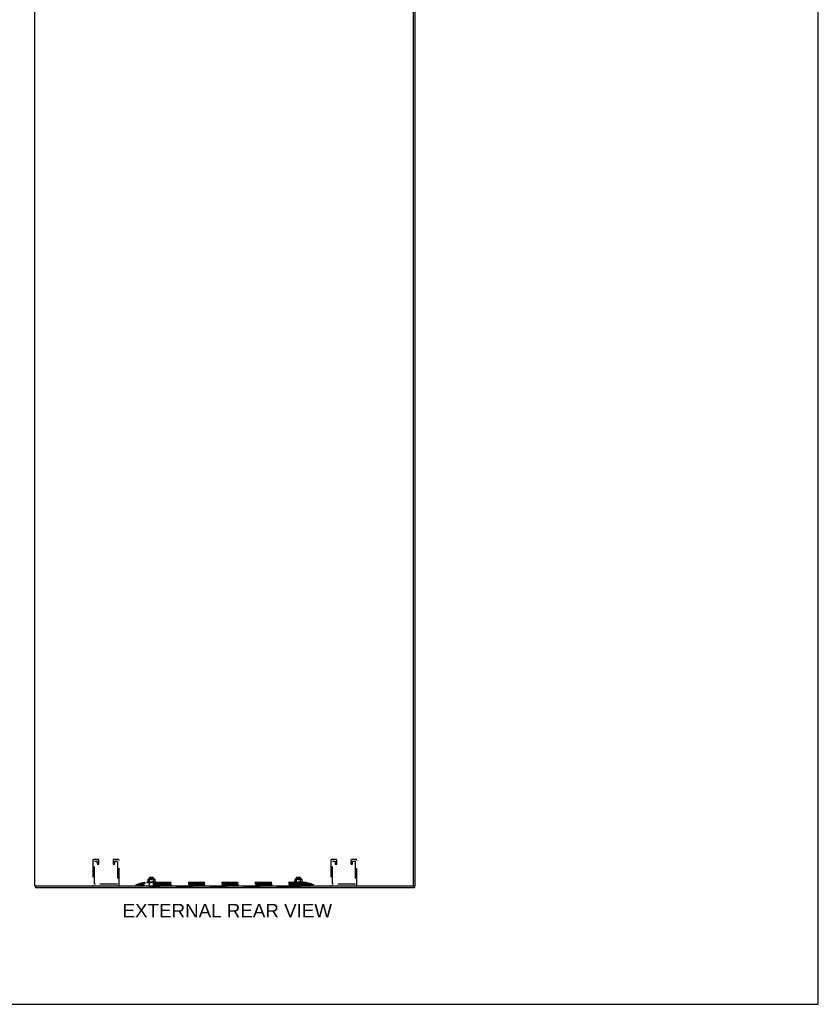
# Model space of a CAD drawing. Header units: inches. Extents: x 0 to 189, y 0 to 122.
# Tile 42 of 44: x 139 to 189, y 0 to 61. Entities that reach past the tile are written whole.
import ezdxf

# ---------------------------------------------------------------- set-up
doc = ezdxf.new("R2010")
doc.units = ezdxf.units.IN
doc.header["$LTSCALE"] = 10.388889
doc.header["$MEASUREMENT"] = 0
doc.linetypes.add('HIDDEN', pattern=[0.2, 0.1, -0.1])
doc.layers.get('0').update_dxf_attribs({"linetype": 'CONTINUOUS'})
doc.layers.add('DEFAULT_2', color=8, linetype='HIDDEN')
doc.layers.add('DIMENSIONS', color=7, linetype='CONTINUOUS')
doc.styles.get("Standard").update_dxf_attribs({"font": 'arial.ttf'})

msp = doc.modelspace()

# ---------------------------------------------------------------- linework, layer by layer
at = {"color": 7, "linetype": 'Continuous'}
for p, q in [((188.889, 0), (188.889, 122.222)), ((140.308, 7.356), (140.308, 7.252)), ((163.774, 7.356), (163.774, 7.371)), ((163.774, 7.356), (163.878, 7.356)), ((163.826, 7.356), (163.826, 7.252)), ((147.336, 7.248), (147.336, 7.252)), ((147.336, 7.248), (147.673, 7.248)), ((147.673, 7.248), (147.673, 7.252)), ((156.461, 7.248), (156.461, 7.252)), ((156.461, 7.248), (156.798, 7.248)), ((156.798, 7.248), (156.798, 7.252)), ((162.709, 7.248), (162.709, 7.252)), ((162.709, 7.248), (163.046, 7.248)), ((163.046, 7.248), (163.046, 7.252)), ((0, 0), (188.889, 0))]:
    msp.add_line(p, q, dxfattribs=at)
at = {"color": 3, "linetype": 'Continuous'}
for p, q in [((140.256, 85.888), (140.256, 7.356)), ((163.774, 7.371), (163.774, 85.873)), ((163.878, 7.356), (163.878, 85.888)), ((140.256, 7.356), (163.759, 7.356)), ((140.308, 7.252), (163.826, 7.252))]:
    msp.add_line(p, q, dxfattribs=at)
msp.add_arc((163.759, 7.371), 0.015, 270, 360, dxfattribs=at)
at = {"layer": 'DEFAULT_2', "color": 8, "linetype": 'HIDDEN'}
for p, q in [((143.873, 8.935), (143.873, 7.402)), ((144.202, 8.981), (143.919, 8.981)), ((143.977, 7.506), (143.977, 8.854)), ((144, 8.877), (144.121, 8.877)), ((144.144, 8.854), (144.144, 8.723)), ((144.167, 8.7), (144.225, 8.7)), ((144.248, 8.723), (144.248, 8.935)), ((145.123, 8.935), (145.123, 8.723)), ((145.146, 8.7), (145.204, 8.7)), ((145.452, 8.981), (145.169, 8.981)), ((145.227, 8.723), (145.227, 8.854)), ((145.25, 8.877), (145.371, 8.877)), ((145.394, 8.854), (145.394, 7.506)), ((145.498, 7.402), (145.498, 8.935)), ((158.636, 8.935), (158.636, 7.402)), ((158.965, 8.981), (158.682, 8.981)), ((158.74, 7.506), (158.74, 8.854)), ((158.763, 8.877), (158.884, 8.877)), ((158.907, 8.854), (158.907, 8.723)), ((158.93, 8.7), (158.988, 8.7)), ((159.011, 8.723), (159.011, 8.935)), ((159.886, 8.935), (159.886, 8.723)), ((159.909, 8.7), (159.967, 8.7)), ((160.215, 8.981), (159.932, 8.981)), ((159.99, 8.723), (159.99, 8.854)), ((160.013, 8.877), (160.134, 8.877)), ((160.157, 8.854), (160.157, 7.506)), ((160.261, 7.402), (160.261, 8.935)), ((145.348, 7.46), (144.023, 7.46)), ((146.567, 7.432), (147.048, 7.556)), ((146.586, 7.356), (146.567, 7.432)), ((146.586, 7.356), (147.067, 7.48)), ((147.059, 7.558), (146.699, 7.471)), ((147.059, 7.482), (146.699, 7.395)), ((146.699, 7.471), (146.699, 7.395)), ((146.699, 7.466), (146.719, 7.39)), ((147.048, 7.556), (147.067, 7.48)), ((147.087, 7.563), (147.059, 7.558)), ((147.059, 7.558), (147.059, 7.482)), ((147.087, 7.487), (147.059, 7.482)), ((157.071, 7.432), (147.063, 7.432)), ((157.071, 7.356), (147.063, 7.356)), ((147.087, 7.563), (147.067, 7.556)), ((147.067, 7.556), (147.067, 7.48)), ((147.087, 7.487), (147.067, 7.48)), ((147.087, 7.563), (147.087, 7.483)), ((157.047, 7.561), (147.087, 7.561)), ((157.047, 7.483), (147.087, 7.483)), ((147.223, 7.577), (147.223, 7.576)), ((147.228, 7.565), (147.228, 7.565)), ((147.276, 7.608), (147.234, 7.593)), ((147.364, 7.562), (147.236, 7.563)), ((147.25, 7.563), (147.25, 7.564)), ((147.371, 7.562), (147.25, 7.563)), ((147.371, 7.562), (147.253, 7.563)), ((147.274, 7.563), (147.273, 7.563)), ((147.273, 7.563), (147.273, 7.563)), ((147.273, 7.563), (147.279, 7.563)), ((147.384, 7.562), (147.274, 7.563)), ((147.384, 7.562), (147.277, 7.563)), ((147.277, 7.563), (147.277, 7.563)), ((147.296, 7.628), (147.296, 7.757)), ((147.401, 7.562), (147.305, 7.563)), ((147.305, 7.563), (147.305, 7.563)), ((147.401, 7.562), (147.309, 7.563)), ((147.319, 7.746), (147.311, 7.742)), ((147.316, 7.562), (147.323, 7.561)), ((147.328, 7.749), (147.319, 7.746)), ((147.323, 7.561), (147.329, 7.561)), ((147.684, 7.763), (147.325, 7.763)), ((147.337, 7.751), (147.328, 7.749)), ((147.347, 7.753), (147.337, 7.751)), ((147.421, 7.562), (147.344, 7.563)), ((147.344, 7.563), (147.344, 7.563)), ((147.356, 7.755), (147.347, 7.753)), ((147.422, 7.562), (147.349, 7.563)), ((147.366, 7.756), (147.356, 7.755)), ((147.379, 7.743), (147.359, 7.763)), ((147.36, 7.562), (147.371, 7.561)), ((147.36, 7.561), (147.361, 7.562)), ((147.361, 7.562), (147.379, 7.58)), ((147.361, 7.562), (147.361, 7.562)), ((147.364, 7.562), (147.364, 7.562)), ((147.364, 7.562), (147.364, 7.562)), ((147.364, 7.561), (147.364, 7.483)), ((147.375, 7.756), (147.366, 7.756)), ((147.367, 7.561), (147.371, 7.562)), ((147.371, 7.562), (147.371, 7.562)), ((147.371, 7.562), (147.371, 7.562)), ((147.374, 7.561), (147.371, 7.562)), ((147.383, 7.757), (147.375, 7.756)), ((147.378, 7.561), (147.384, 7.562)), ((147.63, 7.743), (147.379, 7.743)), ((147.379, 7.58), (147.379, 7.743)), ((147.63, 7.58), (147.379, 7.58)), ((147.39, 7.873), (147.38, 7.863)), ((147.628, 7.863), (147.38, 7.863)), ((147.38, 7.266), (147.38, 7.863)), ((147.392, 7.757), (147.383, 7.757)), ((147.384, 7.562), (147.384, 7.562)), ((147.384, 7.562), (147.384, 7.562)), ((147.388, 7.561), (147.384, 7.562)), ((147.445, 7.562), (147.389, 7.563)), ((147.389, 7.563), (147.389, 7.563)), ((147.389, 7.563), (147.397, 7.563)), ((147.39, 7.873), (147.618, 7.873)), ((147.4, 7.757), (147.392, 7.757)), ((147.445, 7.562), (147.394, 7.563)), ((147.394, 7.561), (147.4, 7.562)), ((147.397, 7.563), (147.418, 7.561)), ((147.409, 7.757), (147.4, 7.757)), ((147.401, 7.562), (147.4, 7.562)), ((147.401, 7.562), (147.401, 7.562)), ((147.407, 7.561), (147.401, 7.562)), ((147.417, 7.757), (147.408, 7.757)), ((147.414, 7.561), (147.421, 7.562)), ((147.426, 7.756), (147.417, 7.757)), ((147.422, 7.562), (147.421, 7.562)), ((147.421, 7.562), (147.421, 7.562)), ((147.428, 7.561), (147.421, 7.562)), ((147.435, 7.756), (147.426, 7.756)), ((147.444, 7.755), (147.435, 7.756)), ((147.436, 7.561), (147.445, 7.562)), ((147.471, 7.562), (147.437, 7.563)), ((147.437, 7.563), (147.438, 7.563)), ((147.438, 7.563), (147.468, 7.561)), ((147.454, 7.753), (147.444, 7.755)), ((147.471, 7.562), (147.444, 7.563)), ((147.445, 7.562), (147.445, 7.562)), ((147.445, 7.562), (147.445, 7.562)), ((147.453, 7.561), (147.445, 7.562)), ((147.463, 7.751), (147.454, 7.753)), ((147.462, 7.561), (147.47, 7.562)), ((147.472, 7.749), (147.463, 7.751)), ((147.471, 7.562), (147.47, 7.562)), ((147.471, 7.562), (147.471, 7.562)), ((147.479, 7.561), (147.471, 7.562)), ((147.481, 7.746), (147.49, 7.742)), ((147.488, 7.561), (147.497, 7.562)), ((147.507, 7.561), (147.498, 7.562)), ((147.499, 7.562), (147.499, 7.562)), ((147.499, 7.562), (147.499, 7.562)), ((147.499, 7.562), (147.499, 7.562)), ((147.499, 7.562), (147.499, 7.561)), ((147.501, 7.561), (147.501, 7.561)), ((147.546, 7.563), (147.516, 7.561)), ((147.528, 7.746), (147.519, 7.742)), ((147.534, 7.561), (147.525, 7.562)), ((147.537, 7.749), (147.528, 7.746)), ((147.539, 7.563), (147.531, 7.562)), ((147.546, 7.751), (147.537, 7.749)), ((147.543, 7.561), (147.551, 7.562)), ((147.555, 7.753), (147.546, 7.751)), ((147.59, 7.563), (147.551, 7.562)), ((147.596, 7.563), (147.551, 7.562)), ((147.551, 7.562), (147.551, 7.562)), ((147.551, 7.562), (147.552, 7.562)), ((147.56, 7.561), (147.552, 7.562)), ((147.565, 7.755), (147.555, 7.753)), ((147.574, 7.756), (147.565, 7.755)), ((147.596, 7.563), (147.567, 7.561)), ((147.569, 7.561), (147.576, 7.562)), ((147.583, 7.756), (147.574, 7.756)), ((147.638, 7.563), (147.576, 7.562)), ((147.643, 7.563), (147.576, 7.562)), ((147.576, 7.562), (147.576, 7.562)), ((147.576, 7.562), (147.576, 7.562)), ((147.576, 7.562), (147.576, 7.562)), ((147.584, 7.561), (147.576, 7.562)), ((147.592, 7.757), (147.583, 7.756)), ((147.601, 7.757), (147.592, 7.757)), ((147.592, 7.561), (147.598, 7.562)), ((147.596, 7.563), (147.596, 7.563)), ((147.681, 7.563), (147.598, 7.562)), ((147.599, 7.562), (147.598, 7.562)), ((147.598, 7.562), (147.599, 7.562)), ((147.685, 7.563), (147.599, 7.562)), ((147.606, 7.561), (147.599, 7.562)), ((147.609, 7.757), (147.6, 7.757)), ((147.617, 7.757), (147.609, 7.757)), ((147.612, 7.561), (147.617, 7.562)), ((147.615, 7.561), (147.626, 7.562)), ((147.626, 7.757), (147.617, 7.757)), ((147.717, 7.563), (147.617, 7.562)), ((147.721, 7.563), (147.617, 7.562)), ((147.617, 7.562), (147.617, 7.562)), ((147.617, 7.562), (147.617, 7.562)), ((147.623, 7.561), (147.617, 7.562)), ((147.618, 7.873), (147.628, 7.863)), ((147.634, 7.756), (147.626, 7.757)), ((147.626, 7.562), (147.643, 7.563)), ((147.628, 7.266), (147.628, 7.863)), ((147.628, 7.561), (147.632, 7.562)), ((147.63, 7.743), (147.65, 7.763)), ((147.63, 7.58), (147.63, 7.743)), ((147.649, 7.561), (147.63, 7.58)), ((147.745, 7.563), (147.632, 7.562)), ((147.748, 7.563), (147.632, 7.562)), ((147.632, 7.562), (147.632, 7.562)), ((147.632, 7.562), (147.632, 7.562)), ((147.637, 7.561), (147.632, 7.562)), ((147.643, 7.756), (147.634, 7.756)), ((147.765, 7.563), (147.642, 7.562)), ((147.767, 7.563), (147.642, 7.562)), ((147.642, 7.562), (147.642, 7.562)), ((147.645, 7.561), (147.642, 7.562)), ((147.642, 7.562), (147.642, 7.562)), ((147.653, 7.755), (147.643, 7.756)), ((147.643, 7.563), (147.643, 7.563)), ((147.645, 7.561), (147.645, 7.483)), ((147.776, 7.563), (147.647, 7.562)), ((147.647, 7.562), (147.647, 7.562)), ((147.647, 7.562), (147.647, 7.562)), ((147.648, 7.483), (147.648, 7.423)), ((147.662, 7.753), (147.652, 7.755)), ((147.659, 7.561), (147.666, 7.561)), ((147.672, 7.751), (147.662, 7.753)), ((147.666, 7.561), (147.674, 7.562)), ((147.681, 7.749), (147.672, 7.751)), ((147.674, 7.562), (147.685, 7.563)), ((147.69, 7.746), (147.681, 7.749)), ((147.685, 7.563), (147.685, 7.563)), ((147.69, 7.746), (147.698, 7.742)), ((147.708, 7.562), (147.715, 7.563)), ((147.709, 7.738), (147.71, 7.739)), ((147.713, 7.757), (147.713, 7.628)), ((147.715, 7.563), (147.721, 7.563)), ((147.717, 7.563), (147.717, 7.563)), ((147.721, 7.563), (147.721, 7.563)), ((147.732, 7.608), (147.775, 7.593)), ((147.749, 7.563), (147.748, 7.563)), ((147.786, 7.577), (147.786, 7.576)), ((148.048, 7.483), (148.048, 7.423)), ((156.086, 7.483), (156.086, 7.423)), ((156.348, 7.577), (156.348, 7.576)), ((156.353, 7.565), (156.353, 7.565)), ((156.401, 7.608), (156.359, 7.593)), ((156.489, 7.562), (156.361, 7.563)), ((156.375, 7.563), (156.375, 7.564)), ((156.496, 7.562), (156.375, 7.563)), ((156.496, 7.562), (156.378, 7.563)), ((156.399, 7.563), (156.398, 7.563)), ((156.398, 7.563), (156.398, 7.563)), ((156.398, 7.563), (156.404, 7.563)), ((156.509, 7.562), (156.399, 7.563)), ((156.509, 7.562), (156.402, 7.563)), ((156.402, 7.563), (156.402, 7.563)), ((156.421, 7.628), (156.421, 7.757)), ((156.427, 7.739), (156.428, 7.739)), ((156.526, 7.562), (156.43, 7.563)), ((156.43, 7.563), (156.43, 7.563)), ((156.526, 7.562), (156.434, 7.563)), ((156.444, 7.746), (156.436, 7.742)), ((156.441, 7.562), (156.448, 7.561)), ((156.453, 7.749), (156.444, 7.746)), ((156.448, 7.561), (156.454, 7.561)), ((156.809, 7.763), (156.45, 7.763)), ((156.462, 7.751), (156.453, 7.749)), ((156.472, 7.753), (156.462, 7.751)), ((156.546, 7.562), (156.469, 7.563)), ((156.469, 7.563), (156.469, 7.563)), ((156.481, 7.755), (156.472, 7.753)), ((156.547, 7.562), (156.474, 7.563)), ((156.491, 7.756), (156.481, 7.755)), ((156.504, 7.743), (156.484, 7.763)), ((156.485, 7.562), (156.496, 7.561)), ((156.485, 7.561), (156.486, 7.562)), ((156.486, 7.562), (156.504, 7.58)), ((156.486, 7.562), (156.486, 7.562)), ((156.486, 7.483), (156.486, 7.423)), ((156.489, 7.562), (156.489, 7.562)), ((156.489, 7.562), (156.489, 7.562)), ((156.489, 7.561), (156.489, 7.483)), ((156.5, 7.756), (156.491, 7.756)), ((156.492, 7.561), (156.496, 7.562)), ((156.496, 7.562), (156.496, 7.562)), ((156.496, 7.562), (156.496, 7.562)), ((156.499, 7.561), (156.496, 7.562)), ((156.508, 7.757), (156.5, 7.756)), ((156.503, 7.561), (156.509, 7.562)), ((156.755, 7.743), (156.504, 7.743)), ((156.504, 7.58), (156.504, 7.743)), ((156.755, 7.58), (156.504, 7.58)), ((156.515, 7.873), (156.505, 7.863)), ((156.753, 7.863), (156.505, 7.863)), ((156.505, 7.266), (156.505, 7.863)), ((156.517, 7.757), (156.508, 7.757)), ((156.509, 7.562), (156.509, 7.562)), ((156.509, 7.562), (156.509, 7.562)), ((156.513, 7.561), (156.509, 7.562)), ((156.57, 7.562), (156.514, 7.563)), ((156.514, 7.563), (156.514, 7.563)), ((156.514, 7.563), (156.522, 7.563)), ((156.515, 7.873), (156.743, 7.873)), ((156.525, 7.757), (156.517, 7.757)), ((156.57, 7.562), (156.519, 7.563)), ((156.519, 7.561), (156.525, 7.562)), ((156.522, 7.563), (156.543, 7.561)), ((156.534, 7.757), (156.525, 7.757)), ((156.526, 7.562), (156.525, 7.562)), ((156.526, 7.562), (156.526, 7.562)), ((156.532, 7.561), (156.526, 7.562)), ((156.542, 7.757), (156.533, 7.757)), ((156.539, 7.561), (156.546, 7.562)), ((156.551, 7.756), (156.542, 7.757)), ((156.547, 7.562), (156.546, 7.562)), ((156.546, 7.562), (156.546, 7.562)), ((156.553, 7.561), (156.546, 7.562)), ((156.56, 7.756), (156.551, 7.756)), ((156.569, 7.755), (156.56, 7.756)), ((156.561, 7.561), (156.57, 7.562)), ((156.596, 7.562), (156.562, 7.563)), ((156.562, 7.563), (156.563, 7.563)), ((156.563, 7.563), (156.593, 7.561)), ((156.579, 7.753), (156.569, 7.755)), ((156.596, 7.562), (156.569, 7.563)), ((156.57, 7.562), (156.57, 7.562)), ((156.57, 7.562), (156.57, 7.562)), ((156.578, 7.561), (156.57, 7.562)), ((156.588, 7.751), (156.579, 7.753)), ((156.587, 7.561), (156.595, 7.562)), ((156.597, 7.749), (156.588, 7.751)), ((156.596, 7.562), (156.595, 7.562)), ((156.596, 7.562), (156.596, 7.562)), ((156.604, 7.561), (156.596, 7.562)), ((156.606, 7.746), (156.615, 7.742)), ((156.613, 7.561), (156.622, 7.562)), ((156.632, 7.561), (156.623, 7.562)), ((156.624, 7.562), (156.624, 7.562)), ((156.624, 7.562), (156.624, 7.562)), ((156.624, 7.562), (156.624, 7.562)), ((156.624, 7.562), (156.624, 7.561)), ((156.626, 7.561), (156.626, 7.561)), ((156.671, 7.563), (156.641, 7.561)), ((156.653, 7.746), (156.644, 7.742)), ((156.659, 7.561), (156.65, 7.562)), ((156.662, 7.749), (156.653, 7.746)), ((156.664, 7.563), (156.656, 7.562)), ((156.671, 7.751), (156.662, 7.749)), ((156.668, 7.561), (156.676, 7.562)), ((156.68, 7.753), (156.671, 7.751)), ((156.715, 7.563), (156.676, 7.562)), ((156.721, 7.563), (156.676, 7.562)), ((156.676, 7.562), (156.676, 7.562)), ((156.676, 7.562), (156.677, 7.562)), ((156.685, 7.561), (156.677, 7.562)), ((156.69, 7.755), (156.68, 7.753)), ((156.699, 7.756), (156.69, 7.755)), ((156.721, 7.563), (156.692, 7.561)), ((156.694, 7.561), (156.701, 7.562)), ((156.708, 7.756), (156.699, 7.756)), ((156.763, 7.563), (156.701, 7.562)), ((156.768, 7.563), (156.701, 7.562)), ((156.701, 7.562), (156.701, 7.562)), ((156.701, 7.562), (156.701, 7.562)), ((156.701, 7.562), (156.701, 7.562)), ((156.709, 7.561), (156.701, 7.562)), ((156.717, 7.757), (156.708, 7.756)), ((156.726, 7.757), (156.717, 7.757)), ((156.717, 7.561), (156.723, 7.562)), ((156.721, 7.563), (156.721, 7.563)), ((156.806, 7.563), (156.723, 7.562)), ((156.724, 7.562), (156.723, 7.562)), ((156.723, 7.562), (156.724, 7.562)), ((156.81, 7.563), (156.724, 7.562)), ((156.731, 7.561), (156.724, 7.562)), ((156.734, 7.757), (156.725, 7.757)), ((156.742, 7.757), (156.734, 7.757)), ((156.737, 7.561), (156.742, 7.562)), ((156.74, 7.561), (156.751, 7.562)), ((156.751, 7.757), (156.742, 7.757)), ((156.842, 7.563), (156.742, 7.562)), ((156.846, 7.563), (156.742, 7.562)), ((156.742, 7.562), (156.742, 7.562)), ((156.742, 7.562), (156.742, 7.562)), ((156.748, 7.561), (156.742, 7.562)), ((156.743, 7.873), (156.753, 7.863)), ((156.759, 7.756), (156.751, 7.757)), ((156.751, 7.562), (156.768, 7.563)), ((156.753, 7.266), (156.753, 7.863)), ((156.753, 7.561), (156.757, 7.562)), ((156.755, 7.743), (156.775, 7.763)), ((156.755, 7.58), (156.755, 7.743)), ((156.774, 7.561), (156.755, 7.58)), ((156.87, 7.563), (156.757, 7.562)), ((156.873, 7.563), (156.757, 7.562)), ((156.757, 7.562), (156.757, 7.562)), ((156.757, 7.562), (156.757, 7.562)), ((156.762, 7.561), (156.757, 7.562)), ((156.768, 7.756), (156.759, 7.756)), ((156.89, 7.563), (156.767, 7.562)), ((156.892, 7.563), (156.767, 7.562)), ((156.767, 7.562), (156.767, 7.562)), ((156.767, 7.562), (156.767, 7.562)), ((156.77, 7.561), (156.767, 7.562)), ((156.778, 7.755), (156.768, 7.756)), ((156.768, 7.563), (156.768, 7.563)), ((156.77, 7.561), (156.77, 7.483)), ((156.901, 7.563), (156.772, 7.562)), ((156.772, 7.562), (156.772, 7.562)), ((156.772, 7.562), (156.772, 7.562)), ((156.787, 7.753), (156.777, 7.755)), ((156.784, 7.561), (156.791, 7.561)), ((156.797, 7.751), (156.787, 7.753)), ((156.791, 7.561), (156.799, 7.562)), ((156.806, 7.749), (156.797, 7.751)), ((156.799, 7.562), (156.81, 7.563)), ((156.815, 7.746), (156.806, 7.749)), ((156.81, 7.563), (156.81, 7.563)), ((156.815, 7.746), (156.823, 7.742)), ((156.833, 7.562), (156.84, 7.563)), ((156.838, 7.757), (156.838, 7.628)), ((156.84, 7.563), (156.846, 7.563)), ((156.842, 7.563), (156.842, 7.563)), ((156.846, 7.563), (156.846, 7.563)), ((156.857, 7.608), (156.9, 7.593)), ((156.874, 7.563), (156.873, 7.563)), ((156.911, 7.577), (156.911, 7.576)), ((157.075, 7.558), (157.047, 7.563)), ((157.067, 7.556), (157.047, 7.563)), ((157.047, 7.563), (157.047, 7.483)), ((157.075, 7.482), (157.047, 7.487)), ((157.067, 7.48), (157.047, 7.487)), ((157.067, 7.556), (157.067, 7.48)), ((157.086, 7.556), (157.067, 7.48)), ((157.067, 7.48), (157.547, 7.356)), ((157.435, 7.471), (157.075, 7.558)), ((157.075, 7.558), (157.075, 7.482)), ((157.435, 7.395), (157.075, 7.482)), ((157.086, 7.556), (157.567, 7.432)), ((157.435, 7.466), (157.415, 7.39)), ((157.435, 7.471), (157.435, 7.395)), ((157.547, 7.356), (157.567, 7.432)), ((160.111, 7.46), (158.786, 7.46)), ((147.336, 7.266), (147.673, 7.266)), ((147.336, 7.252), (147.336, 7.266)), ((147.673, 7.252), (147.673, 7.266)), ((156.326, 7.263), (147.808, 7.263)), ((156.461, 7.266), (156.798, 7.266)), ((156.461, 7.252), (156.461, 7.266)), ((156.798, 7.252), (156.798, 7.266))]:
    msp.add_line(p, q, dxfattribs=at)
for points in [[(147.063, 7.432), (147.046, 7.432), (147.029, 7.432), (147.012, 7.432), (146.995, 7.433), (146.978, 7.434), (146.962, 7.434), (146.945, 7.435), (146.929, 7.436), (146.912, 7.438), (146.896, 7.439), (146.88, 7.44), (146.865, 7.442), (146.849, 7.444), (146.834, 7.446), (146.819, 7.448), (146.805, 7.45), (146.79, 7.452), (146.776, 7.454), (146.762, 7.457), (146.749, 7.459), (146.736, 7.462), (146.723, 7.465), (146.711, 7.468), (146.699, 7.471)], [(147.063, 7.356), (147.046, 7.356), (147.029, 7.357), (147.012, 7.357), (146.995, 7.357), (146.978, 7.358), (146.962, 7.359), (146.945, 7.36), (146.929, 7.361), (146.912, 7.362), (146.896, 7.363), (146.88, 7.365), (146.865, 7.366), (146.849, 7.368), (146.834, 7.37), (146.819, 7.372), (146.805, 7.374), (146.79, 7.376), (146.776, 7.379), (146.762, 7.381), (146.749, 7.384), (146.736, 7.387), (146.723, 7.389), (146.711, 7.392), (146.699, 7.395)], [(147.087, 7.561), (147.084, 7.561), (147.08, 7.56), (147.077, 7.56), (147.074, 7.559), (147.07, 7.557), (147.067, 7.556)], [(147.087, 7.483), (147.084, 7.483), (147.08, 7.483), (147.077, 7.482), (147.074, 7.482), (147.07, 7.481), (147.067, 7.48)], [(147.361, 7.562), (147.232, 7.563), (147.231, 7.563), (147.231, 7.564), (147.231, 7.564), (147.23, 7.564), (147.23, 7.564), (147.23, 7.564), (147.229, 7.564), (147.229, 7.564), (147.229, 7.564), (147.228, 7.565), (147.228, 7.565), (147.228, 7.565), (147.228, 7.565), (147.228, 7.565), (147.228, 7.565), (147.228, 7.565)], [(147.228, 7.565), (147.228, 7.565), (147.228, 7.565), (147.228, 7.564), (147.229, 7.564), (147.229, 7.564), (147.229, 7.564), (147.229, 7.564), (147.229, 7.564), (147.23, 7.563), (147.23, 7.563), (147.23, 7.563), (147.23, 7.563), (147.231, 7.563), (147.231, 7.563), (147.231, 7.562), (147.232, 7.562), (147.232, 7.562), (147.232, 7.562), (147.232, 7.562), (147.233, 7.562), (147.233, 7.561), (147.233, 7.561), (147.234, 7.561), (147.234, 7.561), (147.234, 7.561)], [(147.228, 7.565), (147.228, 7.564), (147.23, 7.564), (147.231, 7.563), (147.232, 7.562), (147.233, 7.562), (147.234, 7.561), (147.236, 7.561)], [(147.228, 7.565), (147.228, 7.565), (147.228, 7.565)], [(147.237, 7.563), (147.237, 7.563), (147.236, 7.564), (147.236, 7.564), (147.236, 7.564), (147.235, 7.564), (147.235, 7.564)], [(147.236, 7.563), (147.236, 7.563), (147.235, 7.564), (147.235, 7.564), (147.235, 7.564)], [(147.235, 7.564), (147.236, 7.563), (147.237, 7.563), (147.239, 7.562), (147.241, 7.562), (147.243, 7.562), (147.245, 7.561), (147.246, 7.561)], [(147.235, 7.564), (147.235, 7.564), (147.235, 7.564), (147.236, 7.564), (147.236, 7.564), (147.237, 7.563)], [(147.237, 7.563), (147.237, 7.563), (147.238, 7.563), (147.238, 7.562), (147.239, 7.562), (147.239, 7.562), (147.24, 7.561), (147.241, 7.561), (147.241, 7.561)], [(147.25, 7.564), (147.251, 7.563), (147.254, 7.563), (147.256, 7.562), (147.259, 7.562), (147.261, 7.561), (147.264, 7.561), (147.266, 7.561)], [(147.253, 7.563), (147.252, 7.563), (147.252, 7.564), (147.252, 7.564)], [(147.252, 7.564), (147.252, 7.564), (147.252, 7.564), (147.252, 7.564), (147.252, 7.563), (147.252, 7.563), (147.253, 7.563), (147.254, 7.563)], [(147.254, 7.563), (147.254, 7.562), (147.255, 7.562), (147.256, 7.562), (147.256, 7.561), (147.257, 7.561), (147.258, 7.561)], [(147.296, 7.636), (147.296, 7.632), (147.295, 7.629), (147.294, 7.625), (147.292, 7.622), (147.29, 7.619), (147.288, 7.616), (147.285, 7.613), (147.282, 7.611), (147.279, 7.609), (147.277, 7.609)], [(147.277, 7.563), (147.277, 7.563), (147.277, 7.563), (147.277, 7.563), (147.278, 7.563), (147.278, 7.563), (147.279, 7.563), (147.28, 7.562), (147.28, 7.562), (147.281, 7.562), (147.282, 7.561), (147.283, 7.561), (147.283, 7.561)], [(147.279, 7.563), (147.282, 7.562), (147.285, 7.562), (147.288, 7.561), (147.292, 7.561), (147.294, 7.561)], [(147.299, 7.739), (147.298, 7.739), (147.297, 7.74), (147.296, 7.741), (147.296, 7.742)], [(147.299, 7.739), (147.3, 7.738), (147.302, 7.739), (147.303, 7.739)], [(147.311, 7.742), (147.308, 7.741), (147.306, 7.74), (147.303, 7.739)], [(147.305, 7.563), (147.308, 7.563), (147.316, 7.562)], [(147.309, 7.563), (147.309, 7.563), (147.31, 7.563), (147.31, 7.563), (147.31, 7.563), (147.311, 7.563), (147.311, 7.563), (147.312, 7.563), (147.312, 7.562), (147.314, 7.562)], [(147.314, 7.562), (147.315, 7.561), (147.316, 7.561), (147.316, 7.561)], [(147.344, 7.563), (147.347, 7.563), (147.36, 7.562)], [(147.349, 7.563), (147.349, 7.563), (147.35, 7.563), (147.35, 7.563), (147.351, 7.563), (147.352, 7.563), (147.353, 7.562)], [(147.353, 7.562), (147.354, 7.562), (147.355, 7.561), (147.356, 7.561), (147.356, 7.561)], [(147.361, 7.561), (147.361, 7.561), (147.361, 7.561), (147.361, 7.561), (147.361, 7.562)], [(147.361, 7.561), (147.362, 7.561), (147.362, 7.561), (147.363, 7.561), (147.364, 7.562)], [(147.362, 7.561), (147.363, 7.561), (147.363, 7.561), (147.363, 7.561), (147.363, 7.562), (147.364, 7.562), (147.364, 7.562)], [(147.365, 7.561), (147.364, 7.561), (147.364, 7.561), (147.364, 7.561), (147.364, 7.562)], [(147.364, 7.561), (147.364, 7.561), (147.364, 7.561), (147.364, 7.561), (147.364, 7.562), (147.364, 7.562)], [(147.369, 7.561), (147.37, 7.561), (147.37, 7.561), (147.371, 7.561), (147.371, 7.562), (147.371, 7.562), (147.371, 7.562)], [(147.372, 7.561), (147.372, 7.561), (147.372, 7.561), (147.372, 7.561), (147.372, 7.562), (147.371, 7.562)], [(147.381, 7.561), (147.382, 7.561), (147.382, 7.561), (147.383, 7.561), (147.383, 7.562), (147.384, 7.562), (147.384, 7.562)], [(147.385, 7.561), (147.385, 7.561), (147.385, 7.561), (147.385, 7.561), (147.384, 7.562), (147.384, 7.562)], [(147.394, 7.563), (147.394, 7.563), (147.395, 7.563), (147.396, 7.563), (147.396, 7.563), (147.397, 7.563), (147.398, 7.562), (147.398, 7.562)], [(147.398, 7.562), (147.4, 7.561), (147.4, 7.561), (147.401, 7.561)], [(147.398, 7.561), (147.398, 7.561), (147.399, 7.561), (147.399, 7.561), (147.4, 7.562), (147.4, 7.562), (147.401, 7.562)], [(147.402, 7.561), (147.402, 7.561), (147.402, 7.561), (147.402, 7.561), (147.401, 7.562), (147.401, 7.562)], [(147.418, 7.561), (147.419, 7.561), (147.419, 7.561), (147.42, 7.561), (147.42, 7.562), (147.421, 7.562), (147.421, 7.562)], [(147.424, 7.561), (147.423, 7.561), (147.423, 7.561), (147.422, 7.561), (147.422, 7.562), (147.422, 7.562)], [(147.442, 7.561), (147.442, 7.561), (147.443, 7.561), (147.443, 7.561), (147.444, 7.562), (147.445, 7.562), (147.445, 7.562)], [(147.444, 7.563), (147.444, 7.563), (147.444, 7.563), (147.445, 7.563), (147.446, 7.563), (147.446, 7.563), (147.447, 7.562), (147.448, 7.562), (147.448, 7.562), (147.449, 7.561)], [(147.448, 7.561), (147.447, 7.561), (147.447, 7.561), (147.446, 7.561), (147.446, 7.562), (147.445, 7.562)], [(147.449, 7.561), (147.45, 7.561), (147.45, 7.561)], [(147.467, 7.561), (147.468, 7.561), (147.468, 7.561), (147.469, 7.561), (147.47, 7.562), (147.47, 7.562), (147.471, 7.562)], [(147.474, 7.561), (147.473, 7.561), (147.473, 7.561), (147.472, 7.561), (147.472, 7.562), (147.471, 7.562)], [(147.49, 7.742), (147.481, 7.746), (147.472, 7.749)], [(147.495, 7.74), (147.493, 7.741), (147.491, 7.741), (147.49, 7.742)], [(147.49, 7.742), (147.492, 7.741), (147.495, 7.74), (147.497, 7.739), (147.5, 7.739), (147.502, 7.739), (147.504, 7.738)], [(147.498, 7.562), (147.498, 7.563), (147.497, 7.563), (147.497, 7.563), (147.496, 7.563), (147.496, 7.563), (147.495, 7.563), (147.495, 7.563), (147.494, 7.563)], [(147.494, 7.561), (147.495, 7.561), (147.495, 7.561), (147.496, 7.561), (147.497, 7.562), (147.497, 7.562), (147.498, 7.562)], [(147.504, 7.738), (147.503, 7.739), (147.501, 7.739), (147.499, 7.739), (147.497, 7.739)], [(147.501, 7.561), (147.5, 7.561), (147.5, 7.561), (147.499, 7.561), (147.499, 7.562), (147.498, 7.562), (147.497, 7.562)], [(147.501, 7.561), (147.5, 7.561), (147.5, 7.561), (147.499, 7.562), (147.499, 7.562), (147.498, 7.562), (147.498, 7.562)], [(147.498, 7.562), (147.498, 7.562), (147.498, 7.562), (147.498, 7.562), (147.499, 7.562)], [(147.499, 7.562), (147.499, 7.562), (147.499, 7.562), (147.499, 7.562), (147.499, 7.562), (147.498, 7.562), (147.498, 7.562)], [(147.499, 7.562), (147.499, 7.562), (147.499, 7.562)], [(147.499, 7.561), (147.499, 7.561), (147.499, 7.561), (147.5, 7.561), (147.5, 7.561), (147.5, 7.561), (147.5, 7.561), (147.5, 7.561)], [(147.504, 7.738), (147.507, 7.739), (147.509, 7.739), (147.512, 7.739), (147.514, 7.74), (147.517, 7.741), (147.519, 7.742)], [(147.519, 7.742), (147.518, 7.741), (147.516, 7.741), (147.515, 7.74), (147.514, 7.74), (147.512, 7.739), (147.511, 7.739), (147.509, 7.739), (147.507, 7.739), (147.506, 7.739), (147.504, 7.738)], [(147.522, 7.561), (147.522, 7.561), (147.523, 7.561), (147.523, 7.561), (147.524, 7.562)], [(147.531, 7.562), (147.526, 7.562), (147.524, 7.562)], [(147.524, 7.562), (147.525, 7.562), (147.525, 7.562)], [(147.528, 7.561), (147.528, 7.561), (147.527, 7.561), (147.526, 7.561), (147.526, 7.562), (147.525, 7.562), (147.525, 7.562)], [(147.534, 7.561), (147.534, 7.561), (147.535, 7.561), (147.535, 7.561), (147.535, 7.562), (147.536, 7.562), (147.536, 7.562), (147.537, 7.562), (147.537, 7.563), (147.538, 7.563), (147.538, 7.563), (147.539, 7.563), (147.539, 7.563)], [(147.548, 7.561), (147.549, 7.561), (147.549, 7.561), (147.55, 7.561), (147.551, 7.562), (147.551, 7.562)], [(147.555, 7.561), (147.554, 7.561), (147.554, 7.561), (147.553, 7.561), (147.552, 7.562), (147.552, 7.562), (147.551, 7.562)], [(147.574, 7.561), (147.574, 7.561), (147.574, 7.561), (147.575, 7.561), (147.575, 7.562), (147.576, 7.562), (147.576, 7.562)], [(147.579, 7.561), (147.579, 7.561), (147.578, 7.561), (147.578, 7.561), (147.577, 7.562), (147.577, 7.562), (147.576, 7.562)], [(147.584, 7.561), (147.584, 7.561), (147.585, 7.561), (147.585, 7.562), (147.586, 7.562), (147.586, 7.562), (147.587, 7.562), (147.588, 7.563), (147.588, 7.563), (147.589, 7.563), (147.59, 7.563), (147.59, 7.563)], [(147.596, 7.561), (147.597, 7.561), (147.597, 7.561), (147.597, 7.561), (147.598, 7.562), (147.598, 7.562)], [(147.601, 7.561), (147.601, 7.561), (147.6, 7.561), (147.6, 7.561), (147.599, 7.562), (147.599, 7.562), (147.599, 7.562)], [(147.616, 7.561), (147.616, 7.561), (147.616, 7.561), (147.616, 7.561), (147.617, 7.562), (147.617, 7.562)], [(147.62, 7.561), (147.619, 7.561), (147.619, 7.561), (147.618, 7.561), (147.618, 7.562), (147.617, 7.562), (147.617, 7.562)], [(147.631, 7.561), (147.631, 7.561), (147.631, 7.561), (147.631, 7.561), (147.632, 7.562), (147.632, 7.562)], [(147.631, 7.561), (147.632, 7.561), (147.633, 7.562)], [(147.634, 7.561), (147.634, 7.561), (147.633, 7.561), (147.633, 7.561), (147.632, 7.562), (147.632, 7.562), (147.632, 7.562)], [(147.633, 7.562), (147.634, 7.562), (147.635, 7.563), (147.635, 7.563), (147.636, 7.563), (147.637, 7.563), (147.637, 7.563), (147.638, 7.563), (147.638, 7.563)], [(147.64, 7.561), (147.641, 7.561), (147.641, 7.561), (147.642, 7.561), (147.642, 7.562)], [(147.644, 7.561), (147.643, 7.561), (147.643, 7.561), (147.643, 7.561), (147.642, 7.562), (147.642, 7.562), (147.642, 7.562)], [(147.642, 7.561), (147.642, 7.561), (147.642, 7.561), (147.642, 7.561), (147.642, 7.562), (147.642, 7.562)], [(147.649, 7.561), (147.648, 7.561), (147.648, 7.561), (147.648, 7.561), (147.647, 7.562)], [(147.648, 7.561), (147.648, 7.561), (147.648, 7.561), (147.648, 7.561), (147.647, 7.562), (147.647, 7.562), (147.647, 7.562)], [(147.648, 7.561), (147.648, 7.561), (147.647, 7.561), (147.647, 7.561), (147.647, 7.562), (147.647, 7.562), (147.647, 7.562)], [(147.647, 7.561), (147.647, 7.561), (147.647, 7.561), (147.647, 7.561), (147.647, 7.562)], [(147.674, 7.561), (147.674, 7.561), (147.675, 7.561), (147.676, 7.562), (147.677, 7.562)], [(147.677, 7.562), (147.678, 7.563), (147.678, 7.563), (147.679, 7.563), (147.68, 7.563), (147.68, 7.563), (147.68, 7.563), (147.681, 7.563)], [(147.709, 7.738), (147.707, 7.739), (147.706, 7.739), (147.703, 7.74), (147.701, 7.741), (147.698, 7.742)], [(147.698, 7.561), (147.701, 7.561), (147.708, 7.562)], [(147.713, 7.742), (147.713, 7.741), (147.712, 7.74), (147.711, 7.739), (147.71, 7.739)], [(147.71, 7.561), (147.711, 7.561), (147.712, 7.561), (147.713, 7.562), (147.713, 7.562), (147.714, 7.562), (147.715, 7.563), (147.715, 7.563), (147.716, 7.563), (147.716, 7.563), (147.717, 7.563)], [(147.732, 7.609), (147.73, 7.609), (147.727, 7.611), (147.724, 7.613), (147.721, 7.616), (147.719, 7.619), (147.717, 7.622), (147.715, 7.625), (147.714, 7.629), (147.713, 7.632), (147.713, 7.636)], [(147.73, 7.561), (147.732, 7.561), (147.735, 7.561), (147.738, 7.562), (147.741, 7.562), (147.744, 7.563), (147.747, 7.563), (147.749, 7.563)], [(147.74, 7.561), (147.74, 7.561), (147.741, 7.561), (147.742, 7.562), (147.742, 7.562), (147.743, 7.562), (147.744, 7.563)], [(147.744, 7.563), (147.745, 7.563), (147.745, 7.563), (147.746, 7.563), (147.746, 7.563)], [(147.746, 7.563), (147.746, 7.563), (147.746, 7.563), (147.746, 7.563), (147.746, 7.563), (147.745, 7.563)], [(147.754, 7.561), (147.756, 7.561), (147.758, 7.561), (147.76, 7.562), (147.763, 7.562), (147.765, 7.563), (147.767, 7.563), (147.768, 7.564)], [(147.761, 7.561), (147.761, 7.561), (147.761, 7.561), (147.762, 7.561), (147.763, 7.562), (147.763, 7.562), (147.764, 7.562), (147.764, 7.563), (147.765, 7.563), (147.766, 7.563)], [(147.766, 7.564), (147.766, 7.564), (147.767, 7.564), (147.767, 7.564), (147.766, 7.564), (147.766, 7.564), (147.766, 7.564), (147.765, 7.563), (147.765, 7.563)], [(147.766, 7.563), (147.766, 7.563), (147.766, 7.564)], [(147.768, 7.564), (147.768, 7.564), (147.767, 7.563), (147.767, 7.563)], [(147.769, 7.561), (147.771, 7.561), (147.772, 7.562), (147.774, 7.562), (147.775, 7.563), (147.777, 7.563), (147.778, 7.564), (147.779, 7.564)], [(147.772, 7.561), (147.772, 7.561), (147.773, 7.561), (147.774, 7.561), (147.774, 7.562), (147.775, 7.562), (147.776, 7.562), (147.776, 7.563), (147.777, 7.563), (147.777, 7.563), (147.777, 7.563), (147.778, 7.564), (147.778, 7.564)], [(147.775, 7.561), (147.776, 7.561), (147.777, 7.562), (147.777, 7.562)], [(147.778, 7.564), (147.778, 7.564), (147.778, 7.564), (147.778, 7.564), (147.778, 7.564), (147.778, 7.564), (147.778, 7.564), (147.777, 7.564), (147.777, 7.564), (147.776, 7.563), (147.776, 7.563)], [(147.779, 7.564), (147.779, 7.564), (147.778, 7.564), (147.777, 7.564), (147.777, 7.563), (147.776, 7.563)], [(156.486, 7.562), (156.357, 7.563), (156.356, 7.563), (156.356, 7.564), (156.356, 7.564), (156.355, 7.564), (156.355, 7.564), (156.355, 7.564), (156.354, 7.564), (156.354, 7.564), (156.354, 7.564), (156.353, 7.565), (156.353, 7.565), (156.353, 7.565), (156.353, 7.565), (156.353, 7.565), (156.353, 7.565), (156.353, 7.565)], [(156.353, 7.565), (156.353, 7.565), (156.353, 7.565), (156.353, 7.564), (156.354, 7.564), (156.354, 7.564), (156.354, 7.564), (156.354, 7.564), (156.354, 7.564), (156.355, 7.563), (156.355, 7.563), (156.355, 7.563), (156.355, 7.563), (156.356, 7.563), (156.356, 7.563), (156.356, 7.562), (156.357, 7.562), (156.357, 7.562), (156.357, 7.562), (156.357, 7.562), (156.358, 7.562), (156.358, 7.561), (156.358, 7.561), (156.359, 7.561), (156.359, 7.561), (156.359, 7.561)], [(156.353, 7.565), (156.353, 7.564), (156.355, 7.564), (156.356, 7.563), (156.357, 7.562), (156.358, 7.562), (156.359, 7.561), (156.361, 7.561)], [(156.353, 7.565), (156.353, 7.565), (156.353, 7.565)], [(156.362, 7.563), (156.362, 7.563), (156.361, 7.564), (156.361, 7.564), (156.361, 7.564), (156.36, 7.564), (156.36, 7.564)], [(156.361, 7.563), (156.361, 7.563), (156.36, 7.564), (156.36, 7.564), (156.36, 7.564)], [(156.36, 7.564), (156.361, 7.563), (156.362, 7.563), (156.364, 7.562), (156.366, 7.562), (156.368, 7.562), (156.37, 7.561), (156.371, 7.561)], [(156.36, 7.564), (156.36, 7.564), (156.36, 7.564), (156.361, 7.564), (156.361, 7.564), (156.362, 7.563)], [(156.362, 7.563), (156.362, 7.563), (156.363, 7.563), (156.363, 7.562), (156.364, 7.562), (156.364, 7.562), (156.365, 7.561), (156.366, 7.561), (156.366, 7.561)], [(156.375, 7.564), (156.376, 7.563), (156.379, 7.563), (156.381, 7.562), (156.384, 7.562), (156.386, 7.561), (156.389, 7.561), (156.391, 7.561)], [(156.378, 7.563), (156.377, 7.563), (156.377, 7.564), (156.377, 7.564)], [(156.377, 7.564), (156.377, 7.564), (156.377, 7.564), (156.377, 7.564), (156.377, 7.563), (156.377, 7.563), (156.378, 7.563), (156.379, 7.563)], [(156.379, 7.563), (156.379, 7.562), (156.38, 7.562), (156.381, 7.562), (156.381, 7.561), (156.382, 7.561), (156.383, 7.561)], [(156.421, 7.636), (156.421, 7.632), (156.42, 7.629), (156.419, 7.625), (156.417, 7.622), (156.415, 7.619), (156.413, 7.616), (156.41, 7.613), (156.407, 7.611), (156.404, 7.609), (156.402, 7.609)], [(156.402, 7.563), (156.402, 7.563), (156.402, 7.563), (156.402, 7.563), (156.403, 7.563), (156.403, 7.563), (156.404, 7.563), (156.405, 7.562), (156.405, 7.562), (156.406, 7.562), (156.407, 7.561), (156.408, 7.561), (156.408, 7.561)], [(156.404, 7.563), (156.407, 7.562), (156.41, 7.562), (156.413, 7.561), (156.417, 7.561), (156.419, 7.561)], [(156.427, 7.739), (156.425, 7.738), (156.424, 7.739), (156.423, 7.739), (156.422, 7.74), (156.421, 7.741), (156.421, 7.742)], [(156.436, 7.742), (156.433, 7.741), (156.431, 7.74), (156.428, 7.739)], [(156.43, 7.563), (156.433, 7.563), (156.441, 7.562)], [(156.434, 7.563), (156.434, 7.563), (156.435, 7.563), (156.435, 7.563), (156.435, 7.563), (156.436, 7.563), (156.436, 7.563), (156.437, 7.563), (156.437, 7.562), (156.439, 7.562)], [(156.439, 7.562), (156.44, 7.561), (156.441, 7.561), (156.441, 7.561)], [(156.469, 7.563), (156.472, 7.563), (156.485, 7.562)], [(156.474, 7.563), (156.474, 7.563), (156.475, 7.563), (156.475, 7.563), (156.476, 7.563), (156.477, 7.563), (156.478, 7.562)], [(156.478, 7.562), (156.479, 7.562), (156.48, 7.561), (156.481, 7.561), (156.481, 7.561)], [(156.486, 7.561), (156.486, 7.561), (156.486, 7.561), (156.486, 7.561), (156.486, 7.562)], [(156.486, 7.561), (156.487, 7.561), (156.487, 7.561), (156.488, 7.561), (156.489, 7.562)], [(156.487, 7.561), (156.488, 7.561), (156.488, 7.561), (156.488, 7.561), (156.488, 7.562), (156.489, 7.562), (156.489, 7.562)], [(156.49, 7.561), (156.489, 7.561), (156.489, 7.561), (156.489, 7.561), (156.489, 7.562)], [(156.489, 7.561), (156.489, 7.561), (156.489, 7.561), (156.489, 7.561), (156.489, 7.562), (156.489, 7.562)], [(156.494, 7.561), (156.495, 7.561), (156.495, 7.561), (156.496, 7.561), (156.496, 7.562), (156.496, 7.562), (156.496, 7.562)], [(156.497, 7.561), (156.497, 7.561), (156.497, 7.561), (156.497, 7.561), (156.497, 7.562), (156.496, 7.562)], [(156.506, 7.561), (156.507, 7.561), (156.507, 7.561), (156.508, 7.561), (156.508, 7.562), (156.509, 7.562), (156.509, 7.562)], [(156.51, 7.561), (156.51, 7.561), (156.51, 7.561), (156.51, 7.561), (156.509, 7.562), (156.509, 7.562)], [(156.519, 7.563), (156.519, 7.563), (156.52, 7.563), (156.521, 7.563), (156.521, 7.563), (156.522, 7.563), (156.523, 7.562), (156.523, 7.562)], [(156.523, 7.562), (156.525, 7.561), (156.525, 7.561), (156.526, 7.561)], [(156.523, 7.561), (156.523, 7.561), (156.524, 7.561), (156.524, 7.561), (156.525, 7.562), (156.525, 7.562), (156.526, 7.562)], [(156.527, 7.561), (156.527, 7.561), (156.527, 7.561), (156.527, 7.561), (156.526, 7.562), (156.526, 7.562)], [(156.543, 7.561), (156.544, 7.561), (156.544, 7.561), (156.545, 7.561), (156.545, 7.562), (156.546, 7.562), (156.546, 7.562)], [(156.549, 7.561), (156.548, 7.561), (156.548, 7.561), (156.547, 7.561), (156.547, 7.562), (156.547, 7.562)], [(156.567, 7.561), (156.567, 7.561), (156.568, 7.561), (156.568, 7.561), (156.569, 7.562), (156.57, 7.562), (156.57, 7.562)], [(156.569, 7.563), (156.569, 7.563), (156.569, 7.563), (156.57, 7.563), (156.571, 7.563), (156.571, 7.563), (156.572, 7.562), (156.573, 7.562), (156.573, 7.562), (156.574, 7.561)], [(156.573, 7.561), (156.572, 7.561), (156.572, 7.561), (156.571, 7.561), (156.571, 7.562), (156.57, 7.562)], [(156.574, 7.561), (156.575, 7.561), (156.575, 7.561)], [(156.592, 7.561), (156.593, 7.561), (156.593, 7.561), (156.594, 7.561), (156.595, 7.562), (156.595, 7.562), (156.596, 7.562)], [(156.599, 7.561), (156.598, 7.561), (156.598, 7.561), (156.597, 7.561), (156.597, 7.562), (156.596, 7.562)], [(156.615, 7.742), (156.606, 7.746), (156.597, 7.749)], [(156.62, 7.74), (156.618, 7.741), (156.616, 7.741), (156.615, 7.742)], [(156.615, 7.742), (156.617, 7.741), (156.62, 7.74), (156.622, 7.739), (156.625, 7.739), (156.627, 7.739), (156.629, 7.738)], [(156.623, 7.562), (156.623, 7.563), (156.622, 7.563), (156.622, 7.563), (156.621, 7.563), (156.621, 7.563), (156.62, 7.563), (156.62, 7.563), (156.619, 7.563)], [(156.619, 7.561), (156.62, 7.561), (156.62, 7.561), (156.621, 7.561), (156.622, 7.562), (156.622, 7.562), (156.623, 7.562)], [(156.629, 7.738), (156.628, 7.739), (156.626, 7.739), (156.624, 7.739), (156.622, 7.739)], [(156.626, 7.561), (156.625, 7.561), (156.625, 7.561), (156.624, 7.561), (156.624, 7.562), (156.623, 7.562), (156.622, 7.562)], [(156.626, 7.561), (156.625, 7.561), (156.625, 7.561), (156.624, 7.562), (156.624, 7.562), (156.623, 7.562), (156.623, 7.562)], [(156.623, 7.562), (156.623, 7.562), (156.623, 7.562), (156.623, 7.562), (156.624, 7.562)], [(156.624, 7.562), (156.624, 7.562), (156.624, 7.562), (156.624, 7.562), (156.624, 7.562), (156.623, 7.562), (156.623, 7.562)], [(156.624, 7.562), (156.624, 7.562), (156.624, 7.562)], [(156.624, 7.561), (156.624, 7.561), (156.624, 7.561), (156.625, 7.561), (156.625, 7.561), (156.625, 7.561), (156.625, 7.561), (156.625, 7.561)], [(156.629, 7.738), (156.632, 7.739), (156.634, 7.739), (156.637, 7.739), (156.639, 7.74), (156.642, 7.741), (156.644, 7.742)], [(156.644, 7.742), (156.643, 7.741), (156.641, 7.741), (156.64, 7.74), (156.639, 7.74), (156.637, 7.739), (156.636, 7.739), (156.634, 7.739), (156.632, 7.739), (156.631, 7.739), (156.629, 7.738)], [(156.647, 7.561), (156.647, 7.561), (156.648, 7.561), (156.648, 7.561), (156.649, 7.562)], [(156.656, 7.562), (156.651, 7.562), (156.649, 7.562)], [(156.649, 7.562), (156.65, 7.562), (156.65, 7.562)], [(156.653, 7.561), (156.653, 7.561), (156.652, 7.561), (156.651, 7.561), (156.651, 7.562), (156.65, 7.562), (156.65, 7.562)], [(156.659, 7.561), (156.659, 7.561), (156.66, 7.561), (156.66, 7.561), (156.66, 7.562), (156.661, 7.562), (156.661, 7.562), (156.662, 7.562), (156.662, 7.563), (156.663, 7.563), (156.663, 7.563), (156.664, 7.563), (156.664, 7.563)], [(156.673, 7.561), (156.674, 7.561), (156.674, 7.561), (156.675, 7.561), (156.676, 7.562), (156.676, 7.562)], [(156.68, 7.561), (156.679, 7.561), (156.679, 7.561), (156.678, 7.561), (156.677, 7.562), (156.677, 7.562), (156.676, 7.562)], [(156.699, 7.561), (156.699, 7.561), (156.699, 7.561), (156.7, 7.561), (156.7, 7.562), (156.701, 7.562), (156.701, 7.562)], [(156.704, 7.561), (156.704, 7.561), (156.703, 7.561), (156.703, 7.561), (156.702, 7.562), (156.702, 7.562), (156.701, 7.562)], [(156.709, 7.561), (156.709, 7.561), (156.71, 7.561), (156.71, 7.562), (156.711, 7.562), (156.711, 7.562), (156.712, 7.562), (156.713, 7.563), (156.713, 7.563), (156.714, 7.563), (156.715, 7.563), (156.715, 7.563)], [(156.721, 7.561), (156.722, 7.561), (156.722, 7.561), (156.722, 7.561), (156.723, 7.562), (156.723, 7.562)], [(156.726, 7.561), (156.726, 7.561), (156.725, 7.561), (156.725, 7.561), (156.724, 7.562), (156.724, 7.562), (156.724, 7.562)], [(156.741, 7.561), (156.741, 7.561), (156.741, 7.561), (156.741, 7.561), (156.742, 7.562), (156.742, 7.562)], [(156.745, 7.561), (156.744, 7.561), (156.744, 7.561), (156.743, 7.561), (156.743, 7.562), (156.742, 7.562), (156.742, 7.562)], [(156.756, 7.561), (156.756, 7.561), (156.756, 7.561), (156.756, 7.561), (156.757, 7.562), (156.757, 7.562)], [(156.756, 7.561), (156.757, 7.561), (156.758, 7.562)], [(156.759, 7.561), (156.759, 7.561), (156.758, 7.561), (156.758, 7.561), (156.757, 7.562), (156.757, 7.562), (156.757, 7.562)], [(156.758, 7.562), (156.759, 7.562), (156.76, 7.563), (156.76, 7.563), (156.761, 7.563), (156.762, 7.563), (156.762, 7.563), (156.763, 7.563), (156.763, 7.563)], [(156.765, 7.561), (156.766, 7.561), (156.766, 7.561), (156.767, 7.561), (156.767, 7.562)], [(156.769, 7.561), (156.768, 7.561), (156.768, 7.561), (156.768, 7.561), (156.767, 7.562), (156.767, 7.562), (156.767, 7.562)], [(156.767, 7.561), (156.767, 7.561), (156.767, 7.561), (156.767, 7.561), (156.767, 7.562), (156.767, 7.562)], [(156.774, 7.561), (156.773, 7.561), (156.773, 7.561), (156.773, 7.561), (156.772, 7.562)], [(156.773, 7.561), (156.773, 7.561), (156.773, 7.561), (156.773, 7.561), (156.772, 7.562), (156.772, 7.562), (156.772, 7.562)], [(156.773, 7.561), (156.773, 7.561), (156.772, 7.561), (156.772, 7.561), (156.772, 7.562), (156.772, 7.562), (156.772, 7.562)], [(156.772, 7.561), (156.772, 7.561), (156.772, 7.561), (156.772, 7.561), (156.772, 7.562)], [(156.799, 7.561), (156.799, 7.561), (156.8, 7.561), (156.801, 7.562), (156.802, 7.562)], [(156.802, 7.562), (156.803, 7.563), (156.803, 7.563), (156.804, 7.563), (156.805, 7.563), (156.805, 7.563), (156.805, 7.563), (156.806, 7.563)], [(156.838, 7.742), (156.838, 7.741), (156.837, 7.74), (156.836, 7.739), (156.835, 7.739), (156.834, 7.738), (156.832, 7.739), (156.831, 7.739), (156.828, 7.74), (156.826, 7.741), (156.823, 7.742)], [(156.823, 7.561), (156.826, 7.561), (156.833, 7.562)], [(156.835, 7.561), (156.836, 7.561), (156.837, 7.561), (156.838, 7.562), (156.838, 7.562), (156.839, 7.562), (156.84, 7.563), (156.84, 7.563), (156.841, 7.563), (156.841, 7.563), (156.842, 7.563)], [(156.857, 7.609), (156.855, 7.609), (156.852, 7.611), (156.849, 7.613), (156.846, 7.616), (156.844, 7.619), (156.842, 7.622), (156.84, 7.625), (156.839, 7.629), (156.838, 7.632), (156.838, 7.636)], [(156.855, 7.561), (156.857, 7.561), (156.86, 7.561), (156.863, 7.562), (156.866, 7.562), (156.869, 7.563), (156.872, 7.563), (156.874, 7.563)], [(156.865, 7.561), (156.865, 7.561), (156.866, 7.561), (156.867, 7.562), (156.867, 7.562), (156.868, 7.562), (156.869, 7.563)], [(156.869, 7.563), (156.87, 7.563), (156.87, 7.563), (156.871, 7.563), (156.871, 7.563)], [(156.871, 7.563), (156.871, 7.563), (156.871, 7.563), (156.871, 7.563), (156.871, 7.563), (156.87, 7.563)], [(156.879, 7.561), (156.881, 7.561), (156.883, 7.561), (156.885, 7.562), (156.888, 7.562), (156.89, 7.563), (156.892, 7.563), (156.893, 7.564)], [(156.886, 7.561), (156.886, 7.561), (156.886, 7.561), (156.887, 7.561), (156.888, 7.562), (156.888, 7.562), (156.889, 7.562), (156.889, 7.563), (156.89, 7.563), (156.891, 7.563)], [(156.891, 7.564), (156.891, 7.564), (156.892, 7.564), (156.892, 7.564), (156.891, 7.564), (156.891, 7.564), (156.891, 7.564), (156.89, 7.563), (156.89, 7.563)], [(156.891, 7.563), (156.891, 7.563), (156.891, 7.564)], [(156.893, 7.564), (156.893, 7.564), (156.892, 7.563), (156.892, 7.563)], [(156.894, 7.561), (156.896, 7.561), (156.897, 7.562), (156.899, 7.562), (156.9, 7.563), (156.902, 7.563), (156.903, 7.564), (156.904, 7.564)], [(156.897, 7.561), (156.897, 7.561), (156.898, 7.561), (156.899, 7.561), (156.899, 7.562), (156.9, 7.562), (156.901, 7.562), (156.901, 7.563), (156.902, 7.563), (156.902, 7.563), (156.902, 7.563), (156.903, 7.564), (156.903, 7.564)], [(156.9, 7.561), (156.901, 7.561), (156.902, 7.562), (156.902, 7.562)], [(156.903, 7.564), (156.903, 7.564), (156.903, 7.564), (156.903, 7.564), (156.903, 7.564), (156.903, 7.564), (156.903, 7.564), (156.902, 7.564), (156.902, 7.564), (156.901, 7.563), (156.901, 7.563)], [(156.904, 7.564), (156.904, 7.564), (156.903, 7.564), (156.902, 7.564), (156.902, 7.563), (156.901, 7.563)], [(157.047, 7.561), (157.05, 7.561), (157.054, 7.56), (157.057, 7.56), (157.06, 7.559), (157.064, 7.557), (157.067, 7.556)], [(157.047, 7.483), (157.05, 7.483), (157.054, 7.483), (157.057, 7.482), (157.06, 7.482), (157.064, 7.481), (157.067, 7.48)], [(157.435, 7.471), (157.423, 7.468), (157.411, 7.465), (157.398, 7.462), (157.385, 7.459), (157.372, 7.457), (157.358, 7.454), (157.344, 7.452), (157.329, 7.45), (157.315, 7.448), (157.3, 7.446), (157.285, 7.444), (157.269, 7.442), (157.253, 7.44), (157.238, 7.439), (157.222, 7.438), (157.205, 7.436), (157.189, 7.435), (157.172, 7.434), (157.156, 7.434), (157.139, 7.433), (157.122, 7.432), (157.105, 7.432), (157.088, 7.432), (157.071, 7.432)], [(157.435, 7.395), (157.423, 7.392), (157.411, 7.389), (157.398, 7.387), (157.385, 7.384), (157.372, 7.381), (157.358, 7.379), (157.344, 7.376), (157.329, 7.374), (157.315, 7.372), (157.3, 7.37), (157.285, 7.368), (157.269, 7.366), (157.253, 7.365), (157.238, 7.363), (157.222, 7.362), (157.205, 7.361), (157.189, 7.36), (157.172, 7.359), (157.156, 7.358), (157.139, 7.357), (157.122, 7.357), (157.105, 7.357), (157.088, 7.356), (157.071, 7.356)]]:
    msp.add_lwpolyline(points, dxfattribs=at)
for centre, radius, start, end in [((143.919, 8.935), 0.046, 90, 180), ((144, 8.854), 0.023, 90, 180), ((144.121, 8.854), 0.023, 0, 90), ((144.167, 8.723), 0.023, 180, 270), ((144.202, 8.935), 0.046, 0, 90), ((144.225, 8.723), 0.023, 270, 360), ((145.169, 8.935), 0.046, 90, 180), ((145.146, 8.723), 0.023, 180, 270), ((145.204, 8.723), 0.023, 270, 360), ((145.25, 8.854), 0.023, 90, 180), ((145.371, 8.854), 0.023, 0, 90), ((145.452, 8.935), 0.046, 0, 90), ((158.682, 8.935), 0.046, 90, 180), ((158.763, 8.854), 0.023, 90, 180), ((158.884, 8.854), 0.023, 0, 90), ((158.93, 8.723), 0.023, 180, 270), ((158.965, 8.935), 0.046, 0, 90), ((158.988, 8.723), 0.023, 270, 360), ((159.932, 8.935), 0.046, 90, 180), ((159.909, 8.723), 0.023, 180, 270), ((159.967, 8.723), 0.023, 270, 360), ((160.013, 8.854), 0.023, 90, 180), ((160.134, 8.854), 0.023, 0, 90), ((160.215, 8.935), 0.046, 0, 90), ((143.919, 7.402), 0.046, 180, 270), ((144.023, 7.506), 0.046, 180, 270), ((145.348, 7.506), 0.046, 270, 360), ((145.452, 7.402), 0.046, 270, 360), ((147.087, 7.403), 0.158, 90, 104.46683), ((147.087, 7.403), 0.08, 90, 104.46683), ((147.24, 7.577), 0.0167, 110, 180), ((147.24, 7.576), 0.0167, 180, 222.23534), ((147.325, 7.685), 0.0776, 90, 112.07607), ((147.808, 7.423), 0.16, 180, 270), ((147.684, 7.685), 0.0776, 67.92393, 90), ((147.769, 7.577), 0.0167, 0, 70), ((147.769, 7.576), 0.0167, 297.14877, 360), ((147.888, 7.423), 0.16, 270, 360), ((156.246, 7.423), 0.16, 180, 270), ((156.326, 7.423), 0.16, 270, 360), ((156.365, 7.577), 0.0167, 110, 180), ((156.365, 7.576), 0.0167, 180, 222.23534), ((156.45, 7.685), 0.0776, 90, 112.07607), ((156.809, 7.685), 0.0776, 67.92393, 90), ((156.894, 7.577), 0.0167, 0, 70), ((156.894, 7.576), 0.0167, 297.14877, 360), ((157.047, 7.403), 0.158, 75.53317, 90), ((157.047, 7.403), 0.08, 75.53317, 90), ((158.682, 7.402), 0.046, 180, 270), ((158.786, 7.506), 0.046, 180, 270), ((160.111, 7.506), 0.046, 270, 360), ((160.215, 7.402), 0.046, 270, 360)]:
    msp.add_arc(centre, radius, start, end, dxfattribs=at)

# ---------------------------------------------------------------- texts
at = {"layer": 'DIMENSIONS', "color": 2, "linetype": 'Continuous', "insert": (152.213, 6.232), "char_height": 0.83333, "width": 12.97398, "attachment_point": 2, "line_spacing_factor": 0.9}
msp.add_mtext('EXTERNAL REAR VIEW', dxfattribs=at)

doc.saveas('drawing.dxf')
